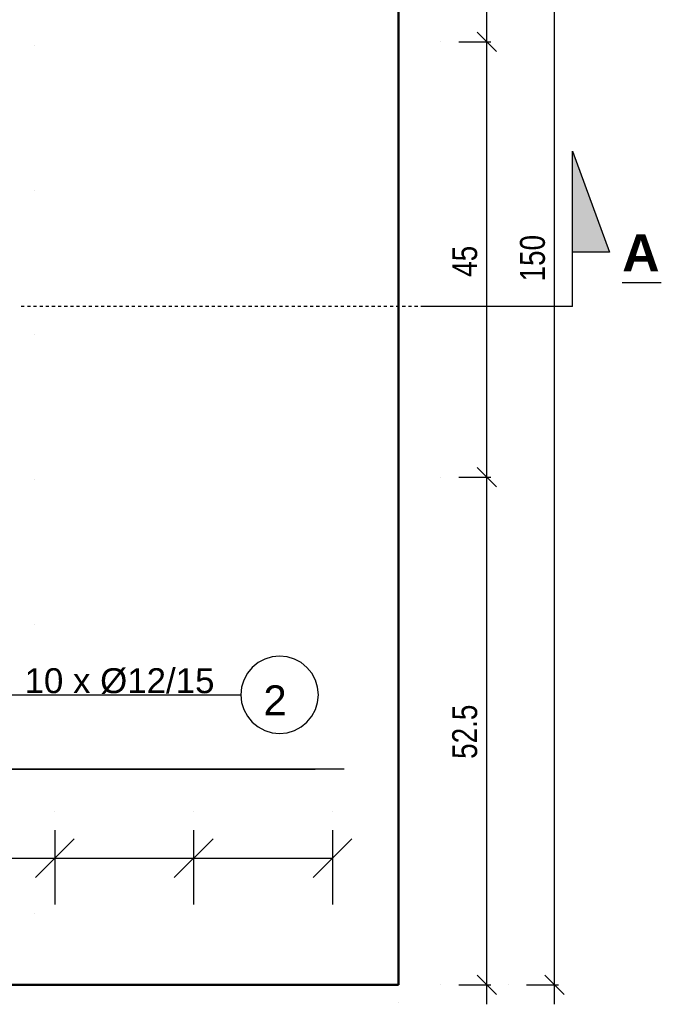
# Model space of a CAD drawing. Extents: x 68682 to 121374, y -47510 to -252.
# Tile 20 of 38: x 104393 to 106050, y -9707 to -7162. Entities that reach past the tile are written whole.
import ezdxf

# ---------------------------------------------------------------- set-up
doc = ezdxf.new("R2010")
doc.units = 0
doc.header["$LTSCALE"] = 1.125
doc.layers.add('--K_Fundamenty_lawy_przekroj', color=41, linetype='Continuous', lineweight=40)
doc.layers.add('--TW_Wymiary', color=1, linetype='Continuous')
doc.layers.add('BZ_PRETW', color=3, linetype='Continuous')
doc.styles.add('Arial Bold', font='ARIALBD.TTF', dxfattribs={"height": 0.2})
doc.styles.add('ISOCPEUR', font='arial.ttf', dxfattribs={"width": 0.8, "height": 150})

msp = doc.modelspace()

# ---------------------------------------------------------------- hatches: boundary and pattern name
at = {"layer": '--TW_Wymiary'}
msp.add_hatch(color=256, dxfattribs=at).paths.add_polyline_path([(105820.81, -7763.41), (105916.03, -7763.41), (105820.81, -7501.78)])

# ---------------------------------------------------------------- linework, layer by layer
at = {"layer": '--K_Fundamenty_lawy_przekroj'}
for p, q in [((105371.07, -5906.86), (105371.07, -9656.86)), ((105371.07, -9656.86), (105371.07, -5906.86)), ((105371.07, -9656.86), (100371.07, -9656.86)), ((100371.07, -9656.86), (105371.07, -9656.86))]:
    msp.add_line(p, q, dxfattribs=at)
at = {"layer": '--TW_Wymiary'}
for p, q in [((105599.15, -7269.36), (105599.15, -5856.86)), ((105774.15, -9706.86), (105774.15, -5856.86)), ((105599.15, -8394.36), (105599.15, -7169.36)), ((105574.15, -7194.36), (105624.15, -7244.36)), ((105624.15, -7244.36), (105574.15, -7194.36)), ((105479.15, -7219.36), (105479.15, -7219.36)), ((105479.15, -7219.36), (105479.15, -7219.36)), ((105526.78, -7219.36), (105609.15, -7219.36)), ((105526.78, -7219.36), (105609.15, -7219.36)), ((105599.15, -7219.36), (105599.15, -7219.36)), ((104429.73, -7228.94), (104429.73, -7228.94)), ((104429.73, -7228.94), (104429.73, -7228.94)), ((105820.81, -7763.41), (105820.81, -7501.78)), ((105820.81, -7501.78), (105916.03, -7763.41)), ((104429.73, -7603.02), (104429.73, -7603.02)), ((104429.73, -7603.02), (104429.73, -7603.02)), ((105820.81, -7903.79), (105820.81, -7763.41)), ((105916.03, -7763.41), (105820.81, -7763.41)), ((105948.96, -7841.93), (106049.76, -7841.93)), ((104404.62, -7903.79), (104396.68, -7903.79)), ((104420.49, -7903.79), (104412.55, -7903.79)), ((104436.37, -7903.79), (104428.43, -7903.79)), ((104452.24, -7903.79), (104444.3, -7903.79)), ((104468.12, -7903.79), (104460.18, -7903.79)), ((104483.99, -7903.79), (104476.05, -7903.79)), ((104499.87, -7903.79), (104491.93, -7903.79)), ((104515.74, -7903.79), (104507.8, -7903.79)), ((104531.62, -7903.79), (104523.68, -7903.79)), ((104547.49, -7903.79), (104539.55, -7903.79)), ((104563.37, -7903.79), (104555.43, -7903.79)), ((104579.24, -7903.79), (104571.3, -7903.79)), ((104595.12, -7903.79), (104587.18, -7903.79)), ((104610.99, -7903.79), (104603.05, -7903.79)), ((104626.87, -7903.79), (104618.93, -7903.79)), ((104642.74, -7903.79), (104634.8, -7903.79)), ((104658.62, -7903.79), (104650.68, -7903.79)), ((104674.49, -7903.79), (104666.55, -7903.79)), ((104690.37, -7903.79), (104682.43, -7903.79)), ((104706.24, -7903.79), (104698.3, -7903.79)), ((104722.12, -7903.79), (104714.18, -7903.79)), ((104737.99, -7903.79), (104730.05, -7903.79)), ((104753.87, -7903.79), (104745.93, -7903.79)), ((104769.74, -7903.79), (104761.8, -7903.79)), ((104785.62, -7903.79), (104777.68, -7903.79)), ((104801.49, -7903.79), (104793.55, -7903.79)), ((104817.37, -7903.79), (104809.43, -7903.79)), ((104833.24, -7903.79), (104825.3, -7903.79)), ((104849.12, -7903.79), (104841.18, -7903.79)), ((104864.99, -7903.79), (104857.05, -7903.79)), ((104880.87, -7903.79), (104872.93, -7903.79)), ((104896.74, -7903.79), (104888.8, -7903.79)), ((104912.62, -7903.79), (104904.68, -7903.79)), ((104928.49, -7903.79), (104920.55, -7903.79)), ((104944.37, -7903.79), (104936.43, -7903.79)), ((104960.24, -7903.79), (104952.3, -7903.79)), ((104976.12, -7903.79), (104968.18, -7903.79)), ((104991.99, -7903.79), (104984.05, -7903.79)), ((105007.87, -7903.79), (104999.93, -7903.79)), ((105023.74, -7903.79), (105015.8, -7903.79)), ((105039.62, -7903.79), (105031.68, -7903.79)), ((105055.49, -7903.79), (105047.55, -7903.79)), ((105071.37, -7903.79), (105063.43, -7903.79)), ((105087.24, -7903.79), (105079.3, -7903.79)), ((105103.12, -7903.79), (105095.18, -7903.79)), ((105118.99, -7903.79), (105111.05, -7903.79)), ((105134.87, -7903.79), (105126.93, -7903.79)), ((105150.74, -7903.79), (105142.8, -7903.79)), ((105166.62, -7903.79), (105158.68, -7903.79)), ((105182.49, -7903.79), (105174.55, -7903.79)), ((105198.37, -7903.79), (105190.43, -7903.79)), ((105214.24, -7903.79), (105206.3, -7903.79)), ((105230.12, -7903.79), (105222.18, -7903.79)), ((105245.99, -7903.79), (105238.05, -7903.79)), ((105261.87, -7903.79), (105253.93, -7903.79)), ((105277.74, -7903.79), (105269.8, -7903.79)), ((105293.62, -7903.79), (105285.68, -7903.79)), ((105309.49, -7903.79), (105301.55, -7903.79)), ((105325.37, -7903.79), (105317.43, -7903.79)), ((105341.24, -7903.79), (105333.3, -7903.79)), ((105357.12, -7903.79), (105349.18, -7903.79)), ((105372.99, -7903.79), (105365.05, -7903.79)), ((105388.87, -7903.79), (105380.93, -7903.79)), ((105404.74, -7903.79), (105396.8, -7903.79)), ((105420.62, -7903.79), (105412.68, -7903.79)), ((105436.49, -7903.79), (105428.55, -7903.79)), ((105820.81, -7903.79), (105429.48, -7903.79)), ((105452.37, -7903.79), (105444.43, -7903.79)), ((105468.24, -7903.79), (105460.3, -7903.79)), ((105484.12, -7903.79), (105476.18, -7903.79)), ((105499.99, -7903.79), (105492.05, -7903.79)), ((105515.87, -7903.79), (105507.93, -7903.79)), ((105531.74, -7903.79), (105523.8, -7903.79)), ((105547.62, -7903.79), (105539.68, -7903.79)), ((105563.49, -7903.79), (105555.55, -7903.79)), ((105579.37, -7903.79), (105571.43, -7903.79)), ((105595.24, -7903.79), (105587.3, -7903.79)), ((105611.12, -7903.79), (105603.18, -7903.79)), ((105626.99, -7903.79), (105619.05, -7903.79)), ((105642.87, -7903.79), (105634.93, -7903.79)), ((105658.74, -7903.79), (105650.8, -7903.79)), ((105674.62, -7903.79), (105666.68, -7903.79)), ((105690.49, -7903.79), (105682.55, -7903.79)), ((105708.68, -7903.79), (105698.43, -7903.79)), ((104429.73, -7977.11), (104429.73, -7977.11)), ((104429.73, -7977.11), (104429.73, -7977.11)), ((105599.15, -9706.86), (105599.15, -8294.36)), ((105574.15, -8319.36), (105624.15, -8369.36)), ((105624.15, -8369.36), (105574.15, -8319.36)), ((105479.15, -8344.36), (105479.15, -8344.36)), ((105479.15, -8344.36), (105479.15, -8344.36)), ((105526.78, -8344.36), (105609.15, -8344.36)), ((105526.78, -8344.36), (105609.15, -8344.36)), ((105599.15, -8344.36), (105599.15, -8344.36)), ((104429.73, -8351.19), (104429.73, -8351.19)), ((104429.73, -8351.19), (104429.73, -8351.19)), ((104429.73, -8725.27), (104429.73, -8725.27)), ((104429.73, -8725.27), (104429.73, -8725.27)), ((105008.44, -8823.93), (104993.28, -8836.37)), ((105025.73, -8814.69), (105008.44, -8823.93)), ((105044.49, -8809), (105025.73, -8814.69)), ((105064, -8807.08), (105044.49, -8809)), ((105083.5, -8809), (105064, -8807.08)), ((105102.26, -8814.69), (105083.5, -8809)), ((105119.55, -8823.93), (105102.26, -8814.69)), ((105134.71, -8836.37), (105119.55, -8823.93)), ((104980.85, -8851.52), (104971.61, -8868.81)), ((104993.28, -8836.37), (104980.85, -8851.52)), ((105147.14, -8851.52), (105134.71, -8836.37)), ((105156.38, -8868.81), (105147.14, -8851.52)), ((104971.61, -8868.81), (104965.92, -8887.57)), ((105162.07, -8887.57), (105156.38, -8868.81)), ((104965.92, -8887.57), (104964, -8907.08)), ((105164, -8907.08), (105162.07, -8887.57)), ((104309.73, -8907.08), (104964, -8907.08)), ((104964, -8907.08), (104965.92, -8926.59)), ((104965.92, -8926.59), (104971.61, -8945.35)), ((105156.38, -8945.35), (105162.07, -8926.59)), ((105162.07, -8926.59), (105164, -8907.08)), ((104971.61, -8945.35), (104980.85, -8962.64)), ((105147.14, -8962.64), (105156.38, -8945.35)), ((104980.85, -8962.64), (104993.28, -8977.79)), ((104993.28, -8977.79), (105008.44, -8990.23)), ((105119.55, -8990.23), (105134.71, -8977.79)), ((105134.71, -8977.79), (105147.14, -8962.64)), ((105008.44, -8990.23), (105025.73, -8999.47)), ((105025.73, -8999.47), (105044.49, -9005.16)), ((105044.49, -9005.16), (105064, -9007.08)), ((105064, -9007.08), (105083.5, -9005.16)), ((105083.5, -9005.16), (105102.26, -8999.47)), ((105102.26, -8999.47), (105119.55, -8990.23)), ((104429.73, -9099.35), (104429.73, -9099.35)), ((104429.73, -9099.35), (104429.73, -9099.35)), ((104483.59, -9208.99), (104483.59, -9208.99)), ((104483.59, -9208.99), (104483.59, -9208.99)), ((104841.99, -9208.99), (104841.99, -9208.99)), ((104841.99, -9208.99), (104841.99, -9208.99)), ((105200.4, -9208.99), (105200.4, -9208.99)), ((105200.4, -9208.99), (105200.4, -9208.99)), ((104483.59, -9256.62), (104483.59, -9448.99)), ((104483.59, -9256.62), (104483.59, -9448.99)), ((104841.99, -9256.62), (104841.99, -9448.99)), ((104841.99, -9256.62), (104841.99, -9448.99)), ((105200.4, -9256.62), (105200.4, -9448.99)), ((105200.4, -9256.62), (105200.4, -9448.99)), ((104533.59, -9278.99), (104433.59, -9378.99)), ((104433.59, -9378.99), (104533.59, -9278.99)), ((104891.99, -9278.99), (104791.99, -9378.99)), ((104791.99, -9378.99), (104891.99, -9278.99)), ((105150.4, -9378.99), (105250.4, -9278.99)), ((100541.17, -9328.99), (105200.4, -9328.99)), ((104125.19, -9328.99), (104483.59, -9328.99)), ((104483.59, -9328.99), (104841.99, -9328.99)), ((104483.59, -9328.99), (104483.59, -9328.99)), ((104841.99, -9328.99), (105200.4, -9328.99)), ((104841.99, -9328.99), (104841.99, -9328.99)), ((105200.4, -9328.99), (105200.4, -9328.99)), ((105200.4, -9328.99), (105200.4, -9328.99)), ((104429.73, -9473.43), (104429.73, -9473.43)), ((104429.73, -9473.43), (104429.73, -9473.43)), ((105574.15, -9631.86), (105624.15, -9681.86)), ((105749.15, -9631.86), (105799.15, -9681.86)), ((105479.15, -9656.86), (105479.15, -9656.86)), ((105526.78, -9656.86), (105609.15, -9656.86)), ((105654.15, -9656.86), (105654.15, -9656.86)), ((105701.78, -9656.86), (105784.15, -9656.86)), ((105371.07, -9701.19), (105371.07, -9701.19))]:
    msp.add_line(p, q, dxfattribs=at)
at = {"color": 1, "linetype": 'Continuous'}
msp.add_line((100586.07, -9099.35), (105156.07, -9099.35), dxfattribs=at)
at = {"layer": 'BZ_PRETW', "linetype": 'Continuous'}
for p, q in [((105156.07, -9099.35), (100586.07, -9099.35)), ((105231.07, -9099.35), (105156.07, -9099.35)), ((105231.07, -9099.35), (105156.07, -9099.35))]:
    msp.add_line(p, q, dxfattribs=at)

# ---------------------------------------------------------------- texts
at = {"layer": '--TW_Wymiary', "style": 'ISOCPEUR', "width": 0.8}
for s, p in [('150', (105749.15, -7838.86)), ('45', (105574.15, -7826.86)), ('52.5', (105574.15, -9072.61))]:
    msp.add_text(s, height=64.453, rotation=90, dxfattribs=at).set_placement(p)
at = {"layer": '--TW_Wymiary'}
for s, height, style, p in [('A', 95.44, 'Arial Bold', (105948.96, -7812.34)), ('10 x Ø12/15', 64.4531, 'ISOCPEUR', (104405.24, -8902.78)), ('2', 77.34, 'ISOCPEUR', (105022.21, -8960.05))]:
    msp.add_text(s, height=height, dxfattribs=dict(at, style=style)).set_placement(p)

doc.saveas('drawing.dxf')
